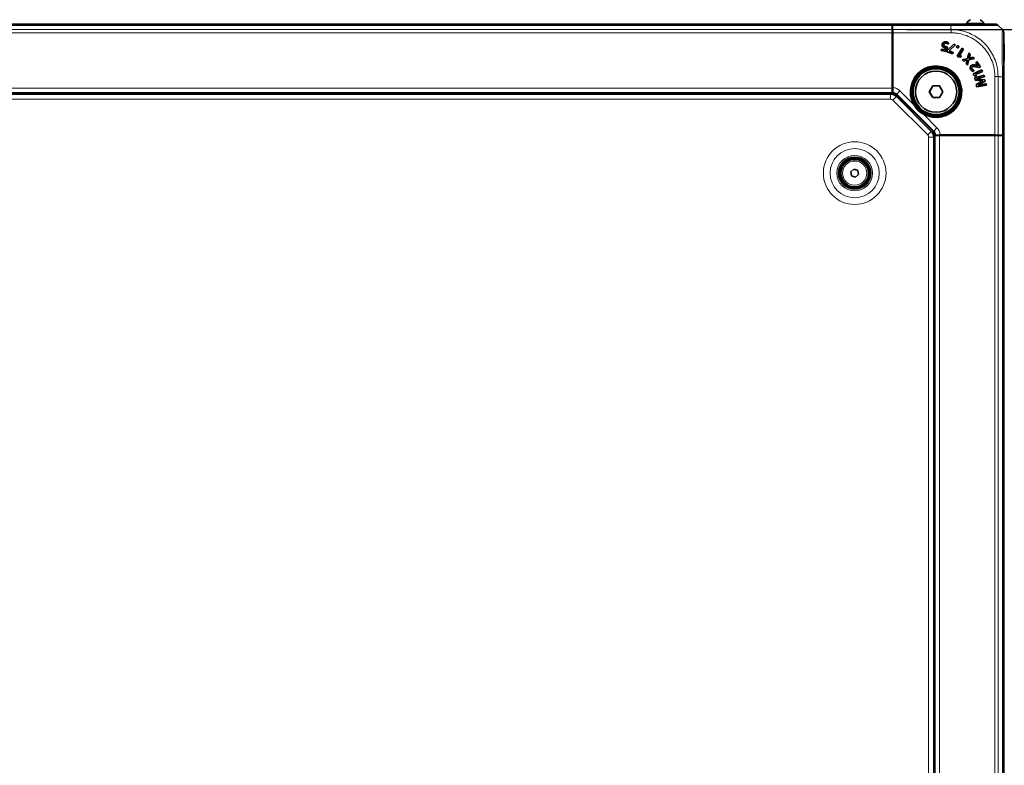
# Model space of a CAD drawing. Header units: millimetres. Extents: x 0 to 1118, y 0 to 864.
# Tile 83 of 86: x 577 to 684, y 527 to 608. Entities that reach past the tile are written whole.
import ezdxf

# ---------------------------------------------------------------- set-up
doc = ezdxf.new("R2010")
doc.units = ezdxf.units.MM
doc.layers.add('ALPHAREV', color=7, linetype='Continuous', lineweight=25)
doc.styles.add('SLDTEXTSTYLE0', font='TXT', dxfattribs={"width": 0.605})
doc.dimstyles.new('SLDDIMSTYLE0', dxfattribs={"dimtxt": 3.175, "dimasz": 4.572, "dimexe": 0, "dimexo": 0.0625, "dimgap": 0.79375, "dimtad": 0, "dimtih": 1, "dimtoh": 1, "dimdec": 0, "dimlfac": 4, "dimrnd": 1e-09, "dimzin": 12, "dimdsep": 46, "dimtxsty": 'SLDTEXTSTYLE0', "dimsah": 1, "dimcen": 0.09, "dimadec": 0, "dimazin": 3, "dimtfac": 1, "dimtofl": 0, "dimtmove": 0, "dimatfit": 3, "dimfxl": 1, "dimfrac": 2, "dimtolj": 1, "dimtzin": 12, "dimarcsym": 0})

# ---------------------------------------------------------------- blocks, each defined once
blk = doc.blocks.new('_D_3')
at = {"layer": 'ALPHAREV'}
for p, q in [((810.44, 732.2), (847.52, 732.2)), ((845.92, 732.2), (845.92, 675.3)), ((842.53, 674.58), (841.44, 674.58)), ((841.44, 674.58), (841.44, 669.7)), ((847.38, 674.58), (848.47, 674.58)), ((848.47, 674.58), (848.47, 669.7)), ((841.44, 669.7), (842.53, 669.7)), ((848.47, 669.7), (847.38, 669.7)), ((845.92, 607.2), (845.92, 664.1)), ((673.43, 607.2), (847.52, 607.2))]:
    blk.add_line(p, q, dxfattribs=at)
for points in [[(845.92, 732.2), (845.16, 727.63), (846.68, 727.63)], [(845.92, 607.2), (846.68, 611.77), (845.16, 611.77)]]:
    blk.add_solid(points, dxfattribs=at)
at = {"layer": 'ALPHAREV', "char_height": 3.175, "attachment_point": 1, "style": 'SLDTEXTSTYLE0'}
for s, insert in [('500', (833.07, 673.8)), ('20', (842.53, 673.8)), ('MIN', (850.76, 673.8)), ('SIDE CLEARANCE', (826.89, 668.2))]:
    blk.add_mtext(s, dxfattribs=dict(at, insert=insert))

msp = doc.modelspace()

# ---------------------------------------------------------------- linework, layer by layer
at = {"color": 7, "linetype": 'Continuous', "lineweight": 35}
for p, q in [((487.902833, 607.806134), (671.827833, 607.806134)), ((671.827833, 607.806134), (671.827833, 607.659688)), ((671.827833, 607.681134), (671.871312, 607.681134)), ((671.827833, 607.659688), (671.827833, 607.202581)), ((671.862934, 607.202581), (671.870913, 607.659688)), ((671.877084, 607.806134), (678.239788, 607.806134)), ((678.239788, 607.806134), (678.390312, 607.806134)), ((679.950333, 607.871134), (679.950333, 607.806134)), ((681.223927, 607.871134), (679.950333, 607.871134)), ((681.825333, 607.871134), (681.223927, 607.871134)), ((681.825333, 607.806134), (681.825333, 607.871134)), ((683.386737, 607.65973), (683.843929, 607.202538)), ((671.827833, 607.202581), (671.827833, 606.849028)), ((671.827833, 606.849028), (671.827833, 600.806134)), ((671.862934, 607.202581), (671.877833, 607.202581)), ((671.862934, 600.737678), (671.862934, 607.202581)), ((671.877833, 607.202581), (671.892732, 607.202581)), ((671.892732, 600.737678), (671.892732, 607.202581)), ((671.895288, 600.886519), (671.895288, 606.849028)), ((671.862934, 606.556134), (671.827833, 606.556134)), ((671.827833, 605.656134), (671.862934, 605.656134)), ((677.274456, 605.585592), (677.272311, 605.586001)), ((677.466911, 605.562853), (677.469047, 605.562401)), ((677.721781, 605.705915), (677.721377, 605.70377)), ((677.743667, 605.852296), (677.744068, 605.854442)), ((678.545817, 605.604836), (677.839088, 604.905791)), ((678.546377, 605.602321), (677.840976, 604.90459)), ((677.930711, 605.612515), (677.994744, 605.74438)), ((677.9315, 605.609146), (677.997465, 605.74499)), ((678.043924, 604.875035), (678.733843, 605.535578)), ((678.045806, 604.873816), (678.737906, 605.536447)), ((678.737906, 605.536447), (678.545817, 605.604836)), ((678.546377, 605.602321), (678.545817, 605.604836)), ((678.733843, 605.535578), (678.546377, 605.602321)), ((678.733843, 605.535578), (678.737906, 605.536447)), ((684.055333, 605.641134), (683.990333, 605.641134)), ((684.055333, 604.06224), (684.055333, 605.641134)), ((671.862934, 605.156134), (671.827833, 605.156134)), ((677.205481, 605.065463), (677.175238, 604.908395)), ((677.177794, 604.910125), (677.175238, 604.908395)), ((677.175238, 604.908395), (677.692637, 604.808772)), ((677.207211, 605.062908), (677.177794, 604.910125)), ((677.177794, 604.910125), (677.69117, 604.811277)), ((677.590451, 604.991339), (677.205481, 605.065463)), ((677.207211, 605.062908), (677.205481, 605.065463)), ((677.591889, 604.98884), (677.207211, 605.062908)), ((677.355733, 605.308248), (677.354228, 605.306668)), ((677.585409, 605.197169), (677.585001, 605.195025)), ((677.658294, 605.185722), (677.590451, 604.991339)), ((677.591889, 604.98884), (677.590451, 604.991339)), ((677.661289, 605.18768), (677.591889, 604.98884)), ((677.661289, 605.18768), (677.658294, 605.185722)), ((677.69117, 604.811277), (677.853125, 605.299058)), ((677.69117, 604.811277), (677.692637, 604.808772)), ((677.692637, 604.808772), (677.856103, 605.301103)), ((677.716874, 605.316099), (677.717292, 605.31824)), ((677.839088, 604.905791), (677.797528, 604.78906)), ((677.800315, 604.790384), (677.797528, 604.78906)), ((677.797528, 604.78906), (678.443243, 604.559167)), ((677.840976, 604.90459), (677.800315, 604.790384)), ((677.800315, 604.790384), (678.44192, 604.561954)), ((677.840976, 604.90459), (677.839088, 604.905791)), ((678.041967, 604.869537), (678.043924, 604.875035)), ((678.041967, 604.869537), (678.044754, 604.870861)), ((678.494115, 604.708559), (678.041967, 604.869537)), ((678.043924, 604.875035), (678.045806, 604.873816)), ((678.044754, 604.870861), (678.045806, 604.873816)), ((678.496903, 604.709883), (678.044754, 604.870861)), ((678.44192, 604.561954), (678.494115, 604.708559)), ((678.44192, 604.561954), (678.443243, 604.559167)), ((678.443243, 604.559167), (678.496903, 604.709883)), ((678.494115, 604.708559), (678.496903, 604.709883)), ((678.871623, 605.369224), (678.869662, 605.370189)), ((679.44451, 605.174457), (678.901343, 604.312101)), ((679.445194, 605.171448), (678.904352, 604.312785)), ((678.923713, 605.20855), (678.92276, 605.206583)), ((679.029293, 605.427879), (679.029285, 605.427897)), ((679.029293, 605.427879), (679.030999, 605.429414)), ((679.030999, 605.429414), (679.030924, 605.429582)), ((679.08213, 605.266987), (679.084097, 605.266034)), ((679.148968, 604.35924), (679.599379, 605.074333)), ((679.151977, 604.359924), (679.602388, 605.075016)), ((679.602388, 605.075016), (679.44451, 605.174457)), ((679.445194, 605.171448), (679.44451, 605.174457)), ((679.599379, 605.074333), (679.445194, 605.171448)), ((679.599379, 605.074333), (679.602388, 605.075016)), ((680.186743, 604.660098), (680.03467, 604.049412)), ((680.187934, 604.655849), (680.036473, 604.047621)), ((680.345021, 604.503456), (680.186743, 604.660098)), ((680.187934, 604.655849), (680.186743, 604.660098)), ((680.342566, 604.502816), (680.187934, 604.655849)), ((680.27667, 604.273936), (680.342566, 604.502816)), ((680.278769, 604.273342), (680.345021, 604.503456)), ((680.342566, 604.502816), (680.345021, 604.503456)), ((678.904352, 604.312785), (678.901343, 604.312101)), ((678.901343, 604.312101), (679.037993, 604.22603)), ((678.904352, 604.312785), (679.038725, 604.228148)), ((679.038725, 604.228148), (679.037993, 604.22603)), ((679.037993, 604.22603), (679.312792, 604.197481)), ((679.038725, 604.228148), (679.311308, 604.199829)), ((679.148968, 604.35924), (679.151977, 604.359924)), ((679.153906, 604.35613), (679.148968, 604.35924)), ((679.15463, 604.358253), (679.151977, 604.359924)), ((679.153906, 604.35613), (679.15463, 604.358253)), ((679.359657, 604.336506), (679.153906, 604.35613)), ((679.362646, 604.338413), (679.15463, 604.358253)), ((679.311308, 604.199829), (679.359657, 604.336506)), ((679.311308, 604.199829), (679.312792, 604.197481)), ((679.312792, 604.197481), (679.362646, 604.338413)), ((679.359657, 604.336506), (679.362646, 604.338413)), ((680.03467, 604.049412), (679.452164, 603.90001)), ((679.452164, 603.90001), (679.609327, 603.744471)), ((679.456435, 603.898853), (679.452164, 603.90001)), ((680.036473, 604.047621), (679.456435, 603.898853)), ((679.456435, 603.898853), (679.609919, 603.746956)), ((679.609327, 603.744471), (679.842913, 603.819981)), ((679.609919, 603.746956), (679.609327, 603.744471)), ((679.609919, 603.746956), (679.842238, 603.822056)), ((679.96676, 603.697431), (679.894674, 603.462075)), ((679.897146, 603.462698), (679.894674, 603.462075)), ((679.894674, 603.462075), (680.051837, 603.306537)), ((679.968845, 603.696788), (679.897146, 603.462698)), ((679.897146, 603.462698), (680.050687, 603.310744)), ((680.027156, 603.889904), (680.026666, 603.887359)), ((680.026666, 603.887359), (680.02887, 603.885264)), ((680.027156, 603.889904), (680.031392, 603.885877)), ((680.031392, 603.885877), (680.02887, 603.885264)), ((680.036473, 604.047621), (680.03467, 604.049412)), ((680.050687, 603.310744), (680.203376, 603.891289)), ((680.051837, 603.306537), (680.205163, 603.889507)), ((680.203376, 603.891289), (680.800008, 604.050103)), ((680.203376, 603.891289), (680.205163, 603.889507)), ((680.205163, 603.889507), (680.80425, 604.048975)), ((680.210664, 604.057529), (680.213158, 604.058101)), ((680.216068, 604.052016), (680.210664, 604.057529)), ((680.216594, 604.054596), (680.213158, 604.058101)), ((680.216068, 604.052016), (680.216594, 604.054596)), ((680.647087, 604.204513), (680.42459, 604.129061)), ((680.646511, 604.202014), (680.42528, 604.126991)), ((680.646511, 604.202014), (680.647087, 604.204513)), ((680.800008, 604.050103), (680.646511, 604.202014)), ((680.80425, 604.048975), (680.647087, 604.204513)), ((680.800008, 604.050103), (680.80425, 604.048975)), ((681.072531, 603.707933), (680.938089, 603.621296)), ((680.938089, 603.621296), (681.164874, 603.269374)), ((680.941105, 603.620644), (680.938089, 603.621296)), ((681.071879, 603.704917), (680.941105, 603.620644)), ((680.941105, 603.620644), (681.16789, 603.268722)), ((681.071879, 603.704917), (681.072531, 603.707933)), ((681.444093, 603.127321), (681.071879, 603.704917)), ((681.447109, 603.126669), (681.072531, 603.707933)), ((683.990333, 603.766134), (684.055333, 603.766134)), ((684.055333, 603.766134), (684.055333, 604.06224)), ((676.577833, 603.068634), (676.615333, 603.068634)), ((676.702833, 603.067182), (676.702833, 603.199797)), ((680.050687, 603.310744), (680.051837, 603.306537)), ((680.397867, 602.845615), (680.396027, 602.844438)), ((680.47502, 603.292109), (680.473859, 603.293958)), ((680.547133, 602.895444), (680.548968, 602.896629)), ((680.592959, 603.143771), (680.594124, 603.141924)), ((680.653188, 602.640562), (680.734661, 602.758191)), ((680.65403, 602.637945), (680.738082, 602.759299)), ((681.600149, 602.80956), (680.669807, 602.393434)), ((680.669807, 602.393434), (680.735747, 602.246011)), ((680.672689, 602.392333), (680.669807, 602.393434)), ((681.599048, 602.806678), (680.672689, 602.392333)), ((680.672689, 602.392333), (680.737531, 602.247367)), ((680.901981, 602.295273), (681.673449, 602.640337)), ((680.904364, 602.289944), (680.901981, 602.295273)), ((680.901981, 602.295273), (680.904864, 602.294172)), ((680.904364, 602.289944), (680.906144, 602.291309)), ((680.904864, 602.294172), (681.676332, 602.639236)), ((680.906144, 602.291309), (680.904864, 602.294172)), ((681.068205, 602.159397), (680.906144, 602.291309)), ((681.048657, 603.299082), (681.049239, 603.301185)), ((681.162578, 603.265299), (681.048657, 603.299082)), ((681.162238, 603.267675), (681.049239, 603.301185)), ((681.164874, 603.269374), (681.162238, 603.267675)), ((681.162578, 603.265299), (681.162238, 603.267675)), ((681.16789, 603.268722), (681.162578, 603.265299)), ((681.16789, 603.268722), (681.164874, 603.269374)), ((681.189323, 603.10403), (681.348254, 603.062965)), ((681.189872, 603.106141), (681.347875, 603.065317)), ((681.347875, 603.065317), (681.444093, 603.127321)), ((681.347875, 603.065317), (681.348254, 603.062965)), ((681.348254, 603.062965), (681.447109, 603.126669)), ((681.444093, 603.127321), (681.447109, 603.126669)), ((681.599048, 602.806678), (681.600149, 602.80956)), ((681.673449, 602.640337), (681.599048, 602.806678)), ((681.676332, 602.639236), (681.600149, 602.80956)), ((681.673449, 602.640337), (681.676332, 602.639236)), ((671.862934, 601.453545), (671.827833, 601.488646)), ((680.737531, 602.247367), (680.735747, 602.246011)), ((680.735747, 602.246011), (680.948538, 602.069801)), ((680.737531, 602.247367), (680.948606, 602.072578)), ((681.846142, 602.224818), (680.830088, 601.927454)), ((680.830088, 601.927454), (680.886533, 601.682989)), ((680.832677, 601.925939), (680.830088, 601.927454)), ((681.844536, 602.222075), (680.832677, 601.925939)), ((680.832677, 601.925939), (680.888309, 601.684996)), ((680.888309, 601.684996), (680.886533, 601.682989)), ((680.886533, 601.682989), (681.331878, 601.636144)), ((680.888309, 601.684996), (681.332085, 601.638316)), ((681.06466, 602.159468), (680.904364, 602.289944)), ((680.948538, 602.069801), (681.068205, 602.159397)), ((680.948606, 602.072578), (680.948538, 602.069801)), ((680.948606, 602.072578), (681.06466, 602.159468)), ((681.380006, 601.434718), (680.996954, 601.204752)), ((681.381105, 601.432833), (680.999437, 601.203698)), ((681.042643, 601.805654), (681.040697, 601.81417)), ((681.040697, 601.81417), (681.043309, 601.81253)), ((681.042643, 601.805654), (681.044398, 601.807767)), ((681.044398, 601.807767), (681.043309, 601.81253)), ((681.06466, 602.159468), (681.068205, 602.159397)), ((681.332085, 601.638316), (681.331878, 601.636144)), ((681.381105, 601.432833), (681.380006, 601.434718)), ((681.945742, 601.727989), (681.466571, 601.774561)), ((681.947515, 601.730009), (681.466792, 601.776731)), ((681.472457, 601.926503), (681.885882, 602.043005)), ((681.473042, 601.924401), (681.888476, 602.041469)), ((681.571796, 601.347431), (681.978542, 601.585928)), ((681.572884, 601.34554), (681.981029, 601.584857)), ((682.059222, 601.30196), (681.639867, 601.229274)), ((682.057561, 601.299457), (681.640246, 601.227126)), ((681.716484, 601.618621), (681.714706, 601.616477)), ((681.714706, 601.616477), (681.715632, 601.612094)), ((681.718118, 601.610883), (681.715632, 601.612094)), ((681.716484, 601.618621), (681.718118, 601.610883)), ((681.844536, 602.222075), (681.846142, 602.224818)), ((681.885882, 602.043005), (681.844536, 602.222075)), ((681.888476, 602.041469), (681.846142, 602.224818)), ((681.885882, 602.043005), (681.888476, 602.041469)), ((681.945742, 601.727989), (681.947515, 601.730009)), ((681.978542, 601.585928), (681.945742, 601.727989)), ((681.981029, 601.584857), (681.947515, 601.730009)), ((681.978542, 601.585928), (681.981029, 601.584857)), ((682.057561, 601.299457), (682.059222, 601.30196)), ((682.097142, 601.128032), (682.057561, 601.299457)), ((682.099792, 601.12625), (682.059222, 601.30196)), ((683.990333, 602.206113), (683.990333, 602.05559)), ((683.990333, 602.05559), (683.990333, 595.692886)), ((487.902833, 600.306134), (671.827833, 600.306134)), ((488.075625, 600.168634), (671.655041, 600.168634)), ((671.827833, 600.806134), (671.827833, 600.306134)), ((671.827833, 600.306134), (671.827833, 600.233531)), ((671.827833, 600.233531), (671.888743, 600.172622)), ((671.827833, 600.151891), (671.827833, 600.233531)), ((671.877833, 600.737678), (671.862934, 600.737678)), ((671.877833, 600.632875), (671.862934, 600.737678)), ((671.866924, 600.556134), (671.877833, 600.632875)), ((671.866924, 600.307817), (671.866924, 600.556134)), ((671.887169, 600.386166), (671.866924, 600.307817)), ((671.877833, 600.306134), (671.866924, 600.307817)), ((671.877833, 600.632875), (671.892732, 600.737678)), ((671.877833, 600.737678), (671.892732, 600.737678)), ((671.888743, 600.304286), (671.877833, 600.306134)), ((671.888743, 600.137762), (671.888743, 600.304286)), ((676.245698, 601.071361), (675.876063, 600.431134)), ((675.88614, 600.431134), (675.876063, 600.431134)), ((675.876063, 600.431134), (676.245698, 599.790907)), ((676.250736, 601.062634), (675.88614, 600.431134)), ((675.88614, 600.431134), (676.250736, 599.799634)), ((676.250736, 601.062634), (676.245698, 601.071361)), ((676.984968, 601.071361), (676.245698, 601.071361)), ((676.97993, 601.062634), (676.250736, 601.062634)), ((676.97993, 601.062634), (676.984968, 601.071361)), ((677.344527, 600.431134), (676.97993, 601.062634)), ((676.97993, 599.799634), (677.344527, 600.431134)), ((677.354603, 600.431134), (676.984968, 601.071361)), ((676.984968, 599.790907), (677.354603, 600.431134)), ((677.344527, 600.431134), (677.354603, 600.431134)), ((679.383996, 600.518634), (679.251381, 600.518634)), ((679.252833, 600.431134), (679.252833, 600.393634)), ((680.996954, 601.204752), (681.054105, 600.957231)), ((680.999437, 601.203698), (680.996954, 601.204752)), ((680.999437, 601.203698), (681.055772, 600.95971)), ((681.054105, 600.957231), (682.099792, 601.12625)), ((681.055772, 600.95971), (681.054105, 600.957231)), ((681.055772, 600.95971), (682.097142, 601.128032)), ((681.193794, 601.150586), (681.196417, 601.149417)), ((681.195812, 601.143787), (681.193794, 601.150586)), ((681.195812, 601.143787), (681.197339, 601.146308)), ((681.197339, 601.146308), (681.196417, 601.149417)), ((682.097142, 601.128032), (682.099792, 601.12625)), ((676.280805, 596.103163), (672.287362, 600.096606)), ((672.291437, 599.90503), (676.089229, 596.107238)), ((674.750339, 598.56614), (674.151698, 599.164781)), ((676.250736, 599.799634), (676.245698, 599.790907)), ((676.245698, 599.790907), (676.984968, 599.790907)), ((676.250736, 599.799634), (676.97993, 599.799634)), ((676.97993, 599.799634), (676.984968, 599.790907)), ((675.34898, 597.967499), (674.750339, 598.56614)), ((676.321961, 595.704544), (676.488485, 595.704544)), ((676.41773, 595.643634), (676.33609, 595.643634)), ((676.352833, 595.470842), (676.352833, 461.391427)), ((676.356821, 595.704544), (676.41773, 595.643634)), ((676.41773, 595.643634), (676.490333, 595.643634)), ((676.490333, 595.693634), (676.488485, 595.704544)), ((676.490333, 595.693634), (676.492016, 595.682725)), ((676.490333, 595.643634), (676.490333, 461.218634)), ((676.990333, 595.643634), (676.490333, 595.643634)), ((676.570364, 595.70297), (676.492016, 595.682725)), ((676.740333, 595.682725), (676.492016, 595.682725)), ((676.817074, 595.693634), (676.740333, 595.682725)), ((676.921877, 595.708533), (676.817074, 595.693634)), ((676.921877, 595.678735), (676.817074, 595.693634)), ((683.38678, 595.708533), (676.921877, 595.708533)), ((676.921877, 595.693634), (676.921877, 595.708533)), ((676.921877, 595.693634), (676.921877, 595.678735)), ((683.38678, 595.678735), (676.921877, 595.678735)), ((683.033226, 595.643634), (676.990333, 595.643634)), ((677.070718, 595.711089), (683.033226, 595.711089)), ((677.672845, 595.643634), (677.637744, 595.678735)), ((681.340333, 595.643634), (681.340333, 595.678735)), ((681.840333, 595.678735), (681.840333, 595.643634)), ((682.740333, 595.643634), (682.740333, 595.678735)), ((683.38678, 595.643634), (683.033226, 595.643634)), ((683.38678, 595.708533), (683.38678, 595.693634)), ((683.38678, 595.693634), (683.38678, 595.678735)), ((683.38678, 595.678735), (683.843887, 595.686714)), ((683.843887, 595.643634), (683.38678, 595.643634)), ((683.990333, 595.643634), (683.843887, 595.643634)), ((683.865333, 595.687113), (683.865333, 595.643634)), ((683.990333, 595.643634), (683.990333, 461.218634)), ((667.317615, 591.702823), (667.65601, 591.995563)), ((667.401938, 591.263394), (667.317615, 591.702823)), ((667.65601, 591.995563), (668.078728, 591.848875)), ((668.078728, 591.848875), (668.163052, 591.409446)), ((667.824657, 591.116705), (667.401938, 591.263394)), ((668.163052, 591.409446), (667.824657, 591.116705))]:
    msp.add_line(p, q, dxfattribs=at)
at = {"color": 7, "linetype": 'Continuous', "lineweight": 18}
for p, q in [((487.902833, 607.659688), (671.827833, 607.659688)), ((678.240273, 607.659688), (671.870913, 607.659688)), ((678.240333, 607.363423), (678.240333, 607.659646)), ((487.902833, 607.202581), (671.827833, 607.202581)), ((487.902833, 606.849028), (671.827833, 606.849028)), ((671.869163, 607.559406), (671.827833, 607.559406)), ((671.877833, 600.737678), (671.877833, 607.202581)), ((671.892732, 607.202581), (678.268241, 607.202581)), ((678.265794, 606.849028), (671.895288, 606.849028)), ((679.842238, 603.822056), (679.842913, 603.819981)), ((679.968845, 603.696788), (679.96676, 603.697431)), ((680.27667, 604.273936), (680.278769, 604.273342)), ((680.42528, 604.126991), (680.42459, 604.129061)), ((681.189872, 603.106141), (681.189323, 603.10403)), ((681.466571, 601.774561), (681.466792, 601.776731)), ((681.472457, 601.926503), (681.473042, 601.924401)), ((681.571796, 601.347431), (681.572884, 601.34554)), ((681.640246, 601.227126), (681.639867, 601.229274)), ((683.033226, 595.711089), (683.033226, 602.081596)), ((683.38678, 602.084045), (683.38678, 595.708533)), ((683.547666, 602.056134), (683.843845, 602.056134)), ((683.843887, 595.686714), (683.843887, 602.056074)), ((487.902833, 600.806134), (671.827833, 600.806134)), ((487.902833, 600.181134), (671.827833, 600.181134)), ((671.655041, 599.618634), (671.655041, 600.168634)), ((671.877833, 600.632875), (671.877833, 600.737678)), ((672.326202, 600.172468), (672.287362, 600.096606)), ((672.678894, 600.52516), (672.326202, 600.172468)), ((676.356667, 596.142003), (672.326202, 600.172468)), ((672.678894, 600.52516), (674.117747, 599.086307)), ((488.075625, 599.618634), (671.655041, 599.618634)), ((671.902528, 599.516122), (672.291437, 599.90503)), ((671.902528, 599.516122), (675.700321, 595.718329)), ((674.161764, 599.110008), (674.117747, 599.086307)), ((675.270506, 597.933548), (675.294207, 597.977565)), ((675.270506, 597.933548), (676.709359, 596.494695)), ((675.700321, 595.718329), (676.089229, 596.107238)), ((676.280805, 596.103163), (676.356667, 596.142003)), ((676.709359, 596.494695), (676.356667, 596.142003)), ((675.802833, 595.470842), (675.802833, 461.391427)), ((675.802833, 595.470842), (676.352833, 595.470842)), ((676.365333, 595.643634), (676.365333, 461.218634)), ((676.921877, 595.693634), (676.817074, 595.693634)), ((683.38678, 595.693634), (676.921877, 595.693634)), ((676.990333, 595.643634), (676.990333, 461.218634)), ((681.88597, 595.678735), (681.88597, 595.643634)), ((683.033226, 595.643634), (683.033226, 461.218634)), ((683.38678, 595.643634), (683.38678, 461.218634)), ((683.742515, 595.643634), (683.742515, 595.684945)), ((683.843887, 595.643634), (683.843887, 461.218634))]:
    msp.add_line(p, q, dxfattribs=at)
at = {"color": 7, "linetype": 'Continuous', "lineweight": 35, "flags": 128}
for points in [[(677.930711, 605.612515), (677.931106, 605.610831), (677.9315, 605.609146)], [(677.994744, 605.74438), (677.996105, 605.744685), (677.997465, 605.74499)], [(677.853125, 605.299058), (677.854614, 605.300081), (677.856103, 605.301103)], [(679.029285, 605.427897), (679.029908, 605.428537), (679.030416, 605.42906), (679.030924, 605.429582)], [(676.064024, 603.145763), (676.236425, 603.10226), (676.577833, 603.068634)], [(680.653188, 602.640562), (680.653609, 602.639254), (680.65403, 602.637945)], [(680.734661, 602.758191), (680.736371, 602.758745), (680.738082, 602.759299)], [(679.252833, 600.393634), (679.286459, 600.052226), (679.329961, 599.879825)]]:
    msp.add_lwpolyline(points, dxfattribs=at)
at = {"color": 7, "linetype": 'Continuous', "lineweight": 35}
for centre, radius in [((676.615333, 600.431134), 2.6375), ((676.615333, 600.431134), 2.5125), ((676.615333, 600.431134), 2.5), ((676.615333, 600.431134), 2.25), ((667.740333, 591.556134), 1.75), ((667.740333, 591.556134), 1.6875), ((667.740333, 591.556134), 1.575), ((667.740333, 591.556134), 1.5)]:
    msp.add_circle(centre, radius, dxfattribs=at)
at = {"color": 7, "linetype": 'Continuous', "lineweight": 18}
for radius in [3.41652, 2.67701, 1.9375, 1.317931]:
    msp.add_circle((667.740333, 591.556134), radius, dxfattribs=at)
at = {"color": 7, "linetype": 'Continuous', "lineweight": 35}
for centre, radius, start, end in [((680.887833, 607.332437), 1.08125, 119.216202, 150.11785193), ((680.887833, 607.332437), 1.08125, 29.88214807, 60.783798), ((683.033226, 607.306134), 0.5, 45, 67.81158631), ((676.615333, 600.431134), 2.770045, 235.45587726, 214.54412274), ((671.655041, 599.268634), 0.9, 45, 90), ((676.615333, 600.431134), 2.770045, 214.54412274, 235.45587726), ((675.452833, 595.470842), 0.9, 0, 45)]:
    msp.add_arc(centre, radius, start, end, dxfattribs=at)
at = {"color": 7, "linetype": 'Continuous', "lineweight": 18}
for centre, radius, start, end in [((676.615333, 600.431134), 2.836635, 241.69971369, 208.30028631), ((676.615333, 600.431134), 2.786642, 241.69971369, 208.30028631), ((671.655041, 599.268634), 0.35, 45, 90), ((675.452833, 595.470842), 0.35, 0, 45)]:
    msp.add_arc(centre, radius, start, end, dxfattribs=at)
at = {"color": 7, "linetype": 'Continuous', "lineweight": 35}
for centre, major_axis, start_param, end_param in [((671.877084, 607.306134), (0, 0.5), 0, 0.7853981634), ((671.886561, 606.849028), (0, 0.5), 4.7123889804, 5.4977871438), ((683.033226, 595.702362), (0.5, 0), 0.7853981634, 1.5707963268), ((683.490333, 595.692886), (0.5, 0), 5.4977871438, 6.2831853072)]:
    msp.add_ellipse(centre, major_axis=major_axis, ratio=0.0174550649, start_param=start_param, end_param=end_param, dxfattribs=at)
for points, knots in [([(678.239788, 607.806134), (678.637549, 607.806134), (679.318291, 607.806134), (680.227088, 607.806134), (680.971759, 607.806134), (681.623102, 607.806134), (682.163506, 607.806134), (682.584206, 607.806134), (682.87499, 607.806134), (683.015108, 607.806134), (683.028197, 607.806134), (683.033032, 607.806134)], [0, 0, 0, 0, 0.1584127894, 0.2711139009, 0.383835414, 0.4991898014, 0.6083333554, 0.7174776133, 0.8267510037, 0.9360043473, 1, 1, 1, 1]), ([(683.990333, 606.848833), (683.990333, 606.838637), (683.990333, 606.818247), (683.990333, 606.650106), (683.990333, 606.358343), (683.990333, 605.943784), (683.990333, 605.429418), (683.990333, 604.82591), (683.990333, 604.122124), (683.990333, 603.356596), (683.990333, 602.657584), (683.990333, 602.220694), (683.990333, 602.05559)], [0, 0, 0, 0, 0.09291466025, 0.18581515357, 0.29447760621, 0.40316206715, 0.50020129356, 0.60862537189, 0.71704405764, 0.82556878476, 0.93408084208, 1, 1, 1, 1]), ([(677.272311, 605.586001), (677.268837, 605.561097), (677.260892, 605.50414), (677.277313, 605.414611), (677.314668, 605.346169), (677.345752, 605.315131), (677.354228, 605.306668)], [0, 0, 0, 0, 0.24759303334, 0.56628472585, 0.88174124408, 1, 1, 1, 1]), ([(677.274456, 605.585592), (677.270985, 605.560686), (677.26308, 605.503958), (677.279558, 605.414922), (677.316679, 605.347202), (677.347433, 605.316527), (677.355733, 605.308248)], [0, 0, 0, 0, 0.2493863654, 0.5680193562, 0.8834066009, 1, 1, 1, 1]), ([(677.744068, 605.854442), (677.672856, 605.861079), (677.560393, 605.871561), (677.417683, 605.810037), (677.326704, 605.728106), (677.286053, 605.644782), (677.274767, 605.596504), (677.272311, 605.586001)], [0, 0, 0, 0, 0.3488531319, 0.550932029, 0.7533310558, 0.9463328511, 1, 1, 1, 1]), ([(677.743667, 605.852296), (677.672862, 605.858914), (677.561053, 605.869364), (677.419122, 605.808322), (677.328602, 605.726935), (677.288134, 605.644083), (677.276903, 605.596056), (677.274456, 605.585592)], [0, 0, 0, 0, 0.348847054, 0.5508716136, 0.753220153, 0.9462316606, 1, 1, 1, 1]), ([(677.716874, 605.316099), (677.66617, 605.328162), (677.594188, 605.345287), (677.514384, 605.399287), (677.475049, 605.451334), (677.459534, 605.509901), (677.464643, 605.546577), (677.466911, 605.562853)], [0, 0, 0, 0, 0.3912077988, 0.5553782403, 0.7206767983, 0.8760478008, 1, 1, 1, 1]), ([(677.717292, 605.31824), (677.666743, 605.330258), (677.595199, 605.347265), (677.516025, 605.40082), (677.477136, 605.452146), (677.461747, 605.510012), (677.466802, 605.54629), (677.469047, 605.562401)], [0, 0, 0, 0, 0.3934045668, 0.5567871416, 0.7212922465, 0.8762227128, 1, 1, 1, 1]), ([(677.466911, 605.562853), (677.474222, 605.586393), (677.486868, 605.627112), (677.528924, 605.672196), (677.584999, 605.700942), (677.651568, 605.715382), (677.700096, 605.708839), (677.721781, 605.705915)], [0, 0, 0, 0, 0.224188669, 0.3877799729, 0.5511970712, 0.799443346, 1, 1, 1, 1]), ([(677.469047, 605.562401), (677.476382, 605.585955), (677.488994, 605.626456), (677.53097, 605.670946), (677.586568, 605.699127), (677.652291, 605.713164), (677.700164, 605.706654), (677.721377, 605.70377)], [0, 0, 0, 0, 0.2266027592, 0.3896556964, 0.5524846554, 0.8017068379, 1, 1, 1, 1]), ([(677.721377, 605.70377), (677.745737, 605.697834), (677.795271, 605.685763), (677.866339, 605.653671), (677.909614, 605.624101), (677.9315, 605.609146)], [0, 0, 0, 0, 0.32352182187, 0.65786031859, 1, 1, 1, 1]), ([(677.721781, 605.705915), (677.746143, 605.699986), (677.795427, 605.687992), (677.866021, 605.656236), (677.908988, 605.627196), (677.930711, 605.612515)], [0, 0, 0, 0, 0.3258270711, 0.6591609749, 1, 1, 1, 1]), ([(677.994744, 605.74438), (677.975353, 605.758203), (677.936606, 605.785824), (677.852999, 605.825138), (677.786787, 605.841585), (677.743667, 605.852296)], [0, 0, 0, 0, 0.2589362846, 0.5173835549, 1, 1, 1, 1]), ([(677.997465, 605.74499), (677.977781, 605.759129), (677.938445, 605.787383), (677.853984, 605.827134), (677.787275, 605.843707), (677.744068, 605.854442)], [0, 0, 0, 0, 0.2608507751, 0.5212699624, 1, 1, 1, 1]), ([(677.354228, 605.306668), (677.371946, 605.291471), (677.407404, 605.26106), (677.484831, 605.22071), (677.546242, 605.204964), (677.585001, 605.195025)], [0, 0, 0, 0, 0.2692176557, 0.5387714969, 1, 1, 1, 1]), ([(677.355733, 605.308248), (677.373343, 605.293143), (677.408584, 605.262915), (677.485635, 605.222754), (677.546779, 605.207075), (677.585409, 605.197169)], [0, 0, 0, 0, 0.268872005, 0.5380803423, 1, 1, 1, 1]), ([(677.585001, 605.195025), (677.591075, 605.19396), (677.603225, 605.191829), (677.627592, 605.188103), (677.64602, 605.186674), (677.658294, 605.185722)], [0, 0, 0, 0, 0.2502899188, 0.50060717, 1, 1, 1, 1]), ([(677.585409, 605.197169), (677.591484, 605.196103), (677.603634, 605.193972), (677.62234, 605.191118), (677.641587, 605.189175), (677.65472, 605.188179), (677.661289, 605.18768)], [0, 0, 0, 0, 0.2418024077, 0.4836315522, 0.7417009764, 1, 1, 1, 1]), ([(677.853125, 605.299058), (677.841418, 605.299653), (677.818, 605.300842), (677.772466, 605.306169), (677.738899, 605.312165), (677.716874, 605.316099)], [0, 0, 0, 0, 0.2558328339, 0.5117225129, 1, 1, 1, 1]), ([(677.856103, 605.301103), (677.844395, 605.301665), (677.820974, 605.30279), (677.774569, 605.30801), (677.740159, 605.314156), (677.717292, 605.31824)], [0, 0, 0, 0, 0.2511465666, 0.5023637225, 1, 1, 1, 1]), ([(678.869662, 605.370189), (678.86344, 605.353531), (678.85278, 605.32499), (678.85627, 605.281319), (678.871849, 605.247023), (678.895797, 605.221912), (678.914464, 605.211299), (678.92276, 605.206583)], [0, 0, 0, 0, 0.2740762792, 0.4695870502, 0.6658471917, 0.8514986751, 1, 1, 1, 1]), ([(678.871623, 605.369224), (678.865415, 605.352543), (678.854877, 605.324227), (678.858618, 605.281135), (678.874096, 605.247674), (678.897584, 605.223375), (678.915732, 605.213078), (678.923713, 605.20855)], [0, 0, 0, 0, 0.2791712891, 0.4738793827, 0.6693084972, 0.8545776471, 1, 1, 1, 1]), ([(679.030924, 605.429582), (679.015752, 605.435135), (678.989083, 605.444896), (678.947995, 605.441015), (678.913623, 605.425129), (678.886746, 605.400191), (678.874935, 605.379449), (678.869662, 605.370189)], [0, 0, 0, 0, 0.2496470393, 0.4388372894, 0.6277580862, 0.8338210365, 1, 1, 1, 1]), ([(679.029285, 605.427897), (679.01405, 605.433378), (678.987564, 605.442908), (678.947136, 605.438413), (678.913667, 605.422496), (678.887947, 605.397988), (678.876572, 605.377943), (678.871623, 605.369224)], [0, 0, 0, 0, 0.25545244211, 0.4441377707, 0.63240267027, 0.84009442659, 1, 1, 1, 1]), ([(678.92276, 605.206583), (678.940176, 605.200529), (678.969601, 605.190302), (679.013337, 605.197947), (679.047018, 605.216239), (679.070193, 605.240964), (679.080263, 605.259122), (679.084097, 605.266034)], [0, 0, 0, 0, 0.2837368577, 0.4793641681, 0.6749761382, 0.8762655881, 1, 1, 1, 1]), ([(678.923713, 605.20855), (678.941168, 605.202521), (678.970411, 605.19242), (679.013589, 605.200394), (679.046489, 605.218632), (679.068787, 605.242893), (679.078523, 605.260473), (679.08213, 605.266987)], [0, 0, 0, 0, 0.2891116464, 0.4843698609, 0.6795857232, 0.8812901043, 1, 1, 1, 1]), ([(679.08213, 605.266987), (679.088196, 605.283457), (679.09871, 605.312007), (679.09415, 605.355608), (679.078169, 605.390571), (679.053797, 605.413874), (679.0362, 605.423931), (679.029293, 605.427879)], [0, 0, 0, 0, 0.2748674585, 0.4764549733, 0.6782894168, 0.8737115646, 1, 1, 1, 1]), ([(679.084097, 605.266034), (679.090175, 605.282481), (679.100805, 605.311241), (679.096515, 605.355397), (679.080446, 605.391172), (679.055845, 605.415142), (679.037974, 605.425407), (679.030999, 605.429414)], [0, 0, 0, 0, 0.2710945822, 0.4740543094, 0.6772857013, 0.8740494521, 1, 1, 1, 1]), ([(679.842238, 603.822056), (679.865979, 603.829914), (679.90902, 603.84416), (679.970492, 603.867306), (680.008265, 603.88237), (680.027156, 603.889904)], [0, 0, 0, 0, 0.3807581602, 0.6903053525, 1, 1, 1, 1]), ([(679.842913, 603.819981), (679.866654, 603.82784), (679.909497, 603.842021), (679.970582, 603.865002), (680.007969, 603.879906), (680.026666, 603.887359)], [0, 0, 0, 0, 0.3832034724, 0.6915286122, 1, 1, 1, 1]), ([(680.02887, 603.885264), (680.020682, 603.861638), (680.005792, 603.818671), (679.985072, 603.756058), (679.972865, 603.716975), (679.96676, 603.697431)], [0, 0, 0, 0, 0.3791419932, 0.6895421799, 1, 1, 1, 1]), ([(680.031392, 603.885877), (680.023202, 603.862252), (680.008236, 603.819076), (679.987356, 603.756049), (679.975016, 603.716543), (679.968845, 603.696788)], [0, 0, 0, 0, 0.3766099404, 0.6882754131, 1, 1, 1, 1]), ([(680.210664, 604.057529), (680.218532, 604.081265), (680.234333, 604.128928), (680.255922, 604.201206), (680.269753, 604.249691), (680.27667, 604.273936)], [0, 0, 0, 0, 0.3315217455, 0.6657188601, 1, 1, 1, 1]), ([(680.213158, 604.058101), (680.22102, 604.08184), (680.236741, 604.129313), (680.258185, 604.201206), (680.271907, 604.249295), (680.278769, 604.273342)], [0, 0, 0, 0, 0.333336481, 0.6666276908, 1, 1, 1, 1]), ([(680.42528, 604.126991), (680.401534, 604.119167), (680.354489, 604.103666), (680.284262, 604.079923), (680.23881, 604.061322), (680.216068, 604.052016)], [0, 0, 0, 0, 0.33742198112, 0.66848372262, 1, 1, 1, 1]), ([(680.42459, 604.129061), (680.400843, 604.121236), (680.354007, 604.105804), (680.284196, 604.082207), (680.239138, 604.063804), (680.216594, 604.054596)], [0, 0, 0, 0, 0.3394357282, 0.6694960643, 1, 1, 1, 1]), ([(680.473859, 603.293958), (680.439397, 603.266451), (680.374491, 603.214643), (680.328283, 603.103473), (680.328161, 602.987386), (680.361763, 602.903258), (680.389405, 602.855806), (680.396027, 602.844438)], [0, 0, 0, 0, 0.2549890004, 0.4802614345, 0.6776544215, 0.9227770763, 1, 1, 1, 1]), ([(680.47502, 603.292109), (680.440822, 603.264822), (680.376385, 603.213406), (680.330467, 603.103053), (680.330359, 602.98771), (680.363794, 602.904109), (680.39128, 602.856922), (680.397867, 602.845615)], [0, 0, 0, 0, 0.2547223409, 0.4799480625, 0.6772943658, 0.9226685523, 1, 1, 1, 1]), ([(680.396027, 602.844438), (680.415678, 602.817342), (680.467886, 602.745356), (680.559329, 602.674813), (680.632515, 602.646321), (680.65403, 602.637945)], [0, 0, 0, 0, 0.2988213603, 0.7938795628, 1, 1, 1, 1]), ([(680.397867, 602.845615), (680.417416, 602.818655), (680.469369, 602.747011), (680.559945, 602.677096), (680.63226, 602.648762), (680.653188, 602.640562)], [0, 0, 0, 0, 0.3000767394, 0.7974441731, 1, 1, 1, 1]), ([(681.049239, 603.301185), (681.000618, 603.313256), (680.903327, 603.337409), (680.754688, 603.358236), (680.604023, 603.358134), (680.516057, 603.314763), (680.473859, 603.293958)], [0, 0, 0, 0, 0.2539301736, 0.5081190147, 0.7640373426, 1, 1, 1, 1]), ([(681.048657, 603.299082), (681.000036, 603.31115), (680.902743, 603.335297), (680.754097, 603.356124), (680.604019, 603.35583), (680.516645, 603.31267), (680.47502, 603.292109)], [0, 0, 0, 0, 0.2547076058, 0.5096760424, 0.7664142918, 1, 1, 1, 1]), ([(680.547133, 602.895444), (680.533995, 602.91952), (680.513221, 602.957587), (680.505735, 603.017481), (680.519747, 603.067395), (680.548934, 603.112453), (680.578835, 603.133723), (680.592959, 603.143771)], [0, 0, 0, 0, 0.2852273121, 0.4509895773, 0.6177137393, 0.8194114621, 1, 1, 1, 1]), ([(680.548968, 602.896629), (680.535956, 602.920462), (680.515425, 602.958068), (680.507936, 603.017177), (680.521737, 603.066372), (680.550522, 603.110913), (680.580109, 603.131956), (680.594124, 603.141924)], [0, 0, 0, 0, 0.2858471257, 0.4510286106, 0.6171853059, 0.8186624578, 1, 1, 1, 1]), ([(680.734661, 602.758191), (680.711542, 602.767939), (680.67022, 602.785363), (680.602299, 602.826619), (680.568473, 602.86882), (680.547133, 602.895444)], [0, 0, 0, 0, 0.3191578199, 0.5704596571, 1, 1, 1, 1]), ([(680.738082, 602.759299), (680.714917, 602.768908), (680.673246, 602.786193), (680.604704, 602.827375), (680.570488, 602.869889), (680.548968, 602.896629)], [0, 0, 0, 0, 0.3171435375, 0.5705001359, 1, 1, 1, 1]), ([(680.592959, 603.143771), (680.622424, 603.157453), (680.694138, 603.190755), (680.827497, 603.184175), (680.995758, 603.15555), (681.117751, 603.124499), (681.189872, 603.106141)], [0, 0, 0, 0, 0.1576035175, 0.3836018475, 0.6355895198, 1, 1, 1, 1]), ([(680.594124, 603.141924), (680.623362, 603.155493), (680.694618, 603.18856), (680.827197, 603.181985), (680.995127, 603.153457), (681.117041, 603.122427), (681.189323, 603.10403)], [0, 0, 0, 0, 0.15683596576, 0.38221485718, 0.63372066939, 1, 1, 1, 1]), ([(681.040697, 601.81417), (681.089425, 601.825436), (681.186245, 601.847822), (681.329799, 601.886798), (681.424901, 601.913268), (681.472457, 601.926503)], [0, 0, 0, 0, 0.3362434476, 0.6680926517, 1, 1, 1, 1]), ([(681.466571, 601.774561), (681.416825, 601.779698), (681.321478, 601.789545), (681.180105, 601.799848), (681.088473, 601.803718), (681.042643, 601.805654)], [0, 0, 0, 0, 0.3528751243, 0.6763398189, 1, 1, 1, 1]), ([(681.043309, 601.81253), (681.092034, 601.823813), (681.188509, 601.846153), (681.331385, 601.884978), (681.42582, 601.911259), (681.473042, 601.924401)], [0, 0, 0, 0, 0.3378196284, 0.6688819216, 1, 1, 1, 1]), ([(681.466792, 601.776731), (681.417045, 601.781869), (681.321953, 601.79169), (681.181091, 601.801968), (681.089972, 601.805833), (681.044398, 601.807767)], [0, 0, 0, 0, 0.35415421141, 0.67698040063, 1, 1, 1, 1]), ([(681.193794, 601.150586), (681.238903, 601.172184), (681.32553, 601.213661), (681.451391, 601.279695), (681.531652, 601.324848), (681.571796, 601.347431)], [0, 0, 0, 0, 0.35193923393, 0.67586292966, 1, 1, 1, 1]), ([(681.640246, 601.227126), (681.591038, 601.218216), (681.492276, 601.200334), (681.344128, 601.172558), (681.245251, 601.153377), (681.195812, 601.143787)], [0, 0, 0, 0, 0.33177481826, 0.66588285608, 1, 1, 1, 1]), ([(681.196417, 601.149417), (681.24152, 601.171028), (681.32788, 601.212409), (681.453222, 601.278215), (681.532988, 601.323094), (681.572884, 601.34554)], [0, 0, 0, 0, 0.353345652, 0.6765680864, 1, 1, 1, 1]), ([(681.639867, 601.229274), (681.590659, 601.220365), (681.492216, 601.202541), (681.344704, 601.174887), (681.246461, 601.155835), (681.197339, 601.146308)], [0, 0, 0, 0, 0.33320640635, 0.66659871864, 1, 1, 1, 1]), ([(681.331878, 601.636144), (681.381728, 601.632079), (681.470342, 601.624853), (681.598047, 601.619332), (681.675815, 601.617429), (681.714706, 601.616477)], [0, 0, 0, 0, 0.3913113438, 0.6956004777, 1, 1, 1, 1]), ([(681.332085, 601.638316), (681.381935, 601.634252), (681.47081, 601.627005), (681.599039, 601.621477), (681.677331, 601.619573), (681.716484, 601.618621)], [0, 0, 0, 0, 0.3897150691, 0.6948017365, 1, 1, 1, 1]), ([(681.715632, 601.612094), (681.67079, 601.589948), (681.591634, 601.550856), (681.480041, 601.491112), (681.413356, 601.453519), (681.380006, 601.434718)], [0, 0, 0, 0, 0.3951441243, 0.6975059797, 1, 1, 1, 1]), ([(681.718118, 601.610883), (681.673271, 601.588746), (681.593878, 601.549555), (681.481812, 601.489606), (681.414679, 601.45176), (681.381105, 601.432833)], [0, 0, 0, 0, 0.3935452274, 0.6967050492, 1, 1, 1, 1]), ([(671.887169, 600.386166), (671.888135, 600.395467), (671.890069, 600.414067), (671.892562, 600.509865), (671.894383, 600.643755), (671.895198, 600.777741), (671.895266, 600.860212), (671.895288, 600.886519)], [0, 0, 0, 0, 0.2229665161, 0.4459064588, 0.6696214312, 0.8946172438, 1, 1, 1, 1]), ([(672.287362, 600.096606), (672.227376, 600.147649), (672.110228, 600.247333), (671.961376, 600.285609), (671.888743, 600.304286)], [0, 0, 0, 0, 0.5120470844, 1, 1, 1, 1]), ([(676.488485, 595.704544), (676.469807, 595.777179), (676.43153, 595.926032), (676.331846, 596.04318), (676.280805, 596.103163)], [0, 0, 0, 0, 0.48797069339, 1, 1, 1, 1]), ([(677.070718, 595.711089), (677.014157, 595.710992), (676.901034, 595.710798), (676.750343, 595.709285), (676.636707, 595.70706), (676.582301, 595.704799), (676.57316, 595.703398), (676.570364, 595.70297)], [0, 0, 0, 0, 0.225635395, 0.4512755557, 0.6767085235, 0.9011406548, 1, 1, 1, 1])]:
    msp.add_open_spline(points, degree=3, knots=knots, dxfattribs=at)
at = {"color": 7, "linetype": 'Continuous', "lineweight": 18}
for points in [[(678.240273, 607.659688), (678.240232, 607.681531), (678.240152, 607.725217), (678.240031, 607.770659), (678.239909, 607.800592), (678.239829, 607.804287), (678.239788, 607.806134)], [(678.268241, 607.202643), (678.268037, 607.178186), (678.26763, 607.129272), (678.267018, 607.041485), (678.266406, 606.94727), (678.265998, 606.881781), (678.265794, 606.849036)], [(683.386842, 602.084042), (683.362385, 602.083838), (683.313471, 602.083431), (683.225684, 602.082819), (683.131469, 602.082207), (683.06598, 602.081799), (683.033235, 602.081596)], [(683.843803, 602.056074), (683.865664, 602.056033), (683.909387, 602.055953), (683.954861, 602.055832), (683.984808, 602.055711), (683.988491, 602.05563), (683.990333, 602.05559)]]:
    msp.add_open_spline(points, degree=3, dxfattribs=at)
for points, knots in [([(683.386598, 607.659675), (683.381328, 607.659696), (683.367174, 607.659751), (683.223382, 607.655495), (682.917891, 607.648061), (682.469931, 607.642169), (681.889192, 607.640957), (681.186875, 607.644222), (680.384122, 607.650295), (679.404311, 607.657908), (678.667707, 607.658943), (678.240273, 607.659544)], [0, 0, 0, 0, 0.0638808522, 0.1715817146, 0.2825246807, 0.3900467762, 0.5008148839, 0.6162124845, 0.7271686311, 0.8416821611, 1, 1, 1, 1]), ([(678.268241, 607.202643), (678.267438, 607.215909), (678.264759, 607.260139), (678.258304, 607.312062), (678.246763, 607.351821), (678.241869, 607.361106), (678.24051, 607.363007), (678.240239, 607.363387)], [0, 0, 0, 0, 0.2452023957, 0.8175352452, 0.9606824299, 0.9921506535, 1, 1, 1, 1]), ([(683.033235, 602.081596), (683.007017, 602.449556), (682.961524, 603.088038), (682.658853, 603.950876), (682.245367, 604.725036), (681.687757, 605.411498), (681.013151, 605.980491), (680.308038, 606.399259), (679.541413, 606.688687), (678.850339, 606.828595), (678.42201, 606.843573), (678.265794, 606.849036)], [0, 0, 0, 0, 0.1476520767, 0.2562048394, 0.3647763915, 0.4995885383, 0.6089421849, 0.7182918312, 0.8277418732, 0.9371756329, 1, 1, 1, 1]), ([(678.268243, 607.202643), (678.435894, 607.196791), (678.891962, 607.18087), (679.635801, 607.03621), (680.458252, 606.730989), (681.224079, 606.284916), (681.95113, 605.673854), (682.54934, 604.933965), (682.991, 604.099627), (683.310634, 603.169914), (683.359093, 602.479432), (683.386842, 602.084042)], [0, 0, 0, 0, 0.062705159, 0.1705799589, 0.281665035, 0.3894284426, 0.5004167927, 0.6352696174, 0.7422844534, 0.8524244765, 1, 1, 1, 1]), ([(683.843742, 602.056074), (683.843712, 602.233305), (683.843632, 602.698657), (683.840135, 603.451129), (683.833983, 604.272711), (683.828201, 605.037393), (683.825309, 605.688727), (683.826187, 606.241524), (683.831343, 606.68504), (683.838421, 606.991486), (683.843589, 607.170247), (683.843779, 607.191606), (683.843874, 607.202399)], [0, 0, 0, 0, 0.0657964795, 0.1727606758, 0.2828933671, 0.3897569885, 0.4997968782, 0.5968707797, 0.7039460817, 0.8142113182, 0.9061256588, 1, 1, 1, 1]), ([(683.547621, 602.056014), (683.545053, 602.057512), (683.529786, 602.066421), (683.475441, 602.076385), (683.424316, 602.080804), (683.386842, 602.084042)], [0, 0, 0, 0, 0.05123886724, 0.30455260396, 1, 1, 1, 1]), ([(672.326202, 600.172468), (672.260707, 600.227489), (672.132126, 600.33551), (671.967795, 600.369492), (671.887169, 600.386166)], [0, 0, 0, 0, 0.5093612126, 1, 1, 1, 1]), ([(671.895288, 600.886519), (671.907936, 600.885388), (672.059517, 600.871835), (672.351716, 600.793921), (672.569694, 600.614862), (672.678894, 600.52516)], [0, 0, 0, 0, 0.04345689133, 0.52080525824, 1, 1, 1, 1]), ([(675.270506, 597.933548), (675.139494, 598.007894), (674.873255, 598.158979), (674.455759, 598.529935), (674.246195, 598.87488), (674.117747, 599.086307)], [0, 0, 0, 0, 0.2727290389, 0.5542341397, 1, 1, 1, 1]), ([(674.161764, 599.110008), (674.291365, 598.903749), (674.58163, 598.441793), (675.040318, 598.142968), (675.294207, 597.977565)], [0, 0, 0, 0, 0.44649034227, 1, 1, 1, 1]), ([(676.570364, 595.70297), (676.553692, 595.783595), (676.51971, 595.947925), (676.411689, 596.076507), (676.356667, 596.142003)], [0, 0, 0, 0, 0.4906288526, 1, 1, 1, 1]), ([(676.709359, 596.494695), (676.798738, 596.385964), (676.977497, 596.168502), (677.05586, 595.876428), (677.06953, 595.724301), (677.070718, 595.711089)], [0, 0, 0, 0, 0.4773012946, 0.9546063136, 1, 1, 1, 1])]:
    msp.add_open_spline(points, degree=3, knots=knots, dxfattribs=at)
at = {"color": 7, "linetype": 'Continuous', "lineweight": 35}
for points in [[(683.386695, 607.659773), (683.362229, 607.681614), (683.313297, 607.725296), (683.225493, 607.77072), (683.131268, 607.800628), (683.065777, 607.804299), (683.033032, 607.806134)], [(683.843887, 607.202581), (683.86573, 607.178125), (683.909416, 607.129214), (683.954858, 607.04144), (683.984791, 606.947242), (683.988486, 606.881766), (683.990333, 606.849028)]]:
    msp.add_open_spline(points, degree=3, dxfattribs=at)

# ---------------------------------------------------------------- dimensions: what is measured, and where the dimension line sits
at = {"layer": 'ALPHAREV'}
dim = msp.add_linear_dim(base=(845.92282, 732.202581), p1=(671.827833, 607.202581), p2=(808.843887, 732.202581), angle=90, text='<> MIN\\PSIDE CLEARANCE', dimstyle='SLDDIMSTYLE0', dxfattribs=at)
dim.commit()
dim.dimension.update_dxf_attribs({"geometry": '_D_3', "text_midpoint": (845.92282, 669.702581), "dimtype": 160})

doc.saveas('drawing.dxf')
